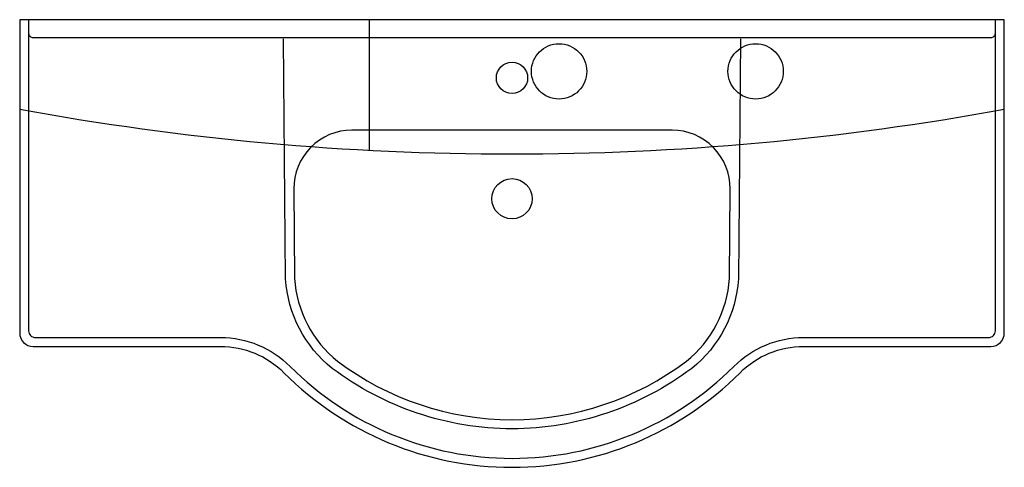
# Model space of a CAD drawing. Header units: millimetres. Extents: x -0.55 to 0.55, y -0.5 to 0.
import ezdxf

# ---------------------------------------------------------------- set-up
doc = ezdxf.new("R2010")
doc.units = ezdxf.units.MM
doc.linetypes.add('DASHED2', pattern=[9.525, 6.35, -3.175])
doc.layers.add('BLOCKS', color=3, linetype='Continuous')

msp = doc.modelspace()

# ---------------------------------------------------------------- linework, layer by layer
at = {"layer": 'BLOCKS'}
msp.add_line((-0.1597, 0), (-0.1597, -0.1458), dxfattribs=at)
msp.add_lwpolyline([(-0.55, 0), (-0.55, -0.35, 0.414214), (-0.535, -0.365), (-0.3256, -0.365, -0.199127), (-0.2548, -0.3943, 0.199171), (0, -0.5, 0.199171), (0.2548, -0.3943, -0.199127), (0.3256, -0.365), (0.535, -0.365, 0.414214), (0.55, -0.35), (0.55, 0)], format="xyb", close=True, dxfattribs=at)
for points in [[(-0.54, 0), (-0.54, -0.3475, 0.414214), (-0.5325, -0.355), (-0.3256, -0.355, -0.199127), (-0.2478, -0.3873, 0.199172), (0, -0.49, 0.199172), (0.2478, -0.3873, -0.199127), (0.3256, -0.355), (0.5325, -0.355, 0.414214), (0.54, -0.3475), (0.54, 0)], [(-0.54, -0.015, 0.414214), (-0.535, -0.02), (0.535, -0.02, 0.414214), (0.54, -0.015)], [(0.2553, -0.0214), (0.2529, -0.2895, -0.211104), (0.2009, -0.3895, -0.160803), (0, -0.4571, -0.160803), (-0.2009, -0.3895, -0.211104), (-0.2529, -0.2895), (-0.2553, -0.0214)], [(-0.0001, -0.4471, 0.160677), (0.1948, -0.3816, 0.210248), (0.2429, -0.2891), (0.2438, -0.189, 0.416658), (0.1789, -0.1234), (-0.1789, -0.1234, 0.416658), (-0.2438, -0.189), (-0.2429, -0.2891, 0.210248), (-0.1948, -0.3816, 0.160677), (0.0001, -0.4471)]]:
    msp.add_lwpolyline(points, format="xyb", dxfattribs=at)
at = {"layer": 'BLOCKS', "linetype": 'DASHED2'}
for centre in [(0.0526, -0.0577), (0.2722, -0.0577)]:
    msp.add_circle(centre, 0.0309, dxfattribs=at)
at = {"layer": 'BLOCKS'}
for centre, radius in [((0, -0.065), 0.0175), ((0, -0.2), 0.0225)]:
    msp.add_circle(centre, radius, dxfattribs=at)
msp.add_arc((0, 2.9), 3.05, 259.6111, 280.3889, dxfattribs=at)

doc.saveas('drawing.dxf')
